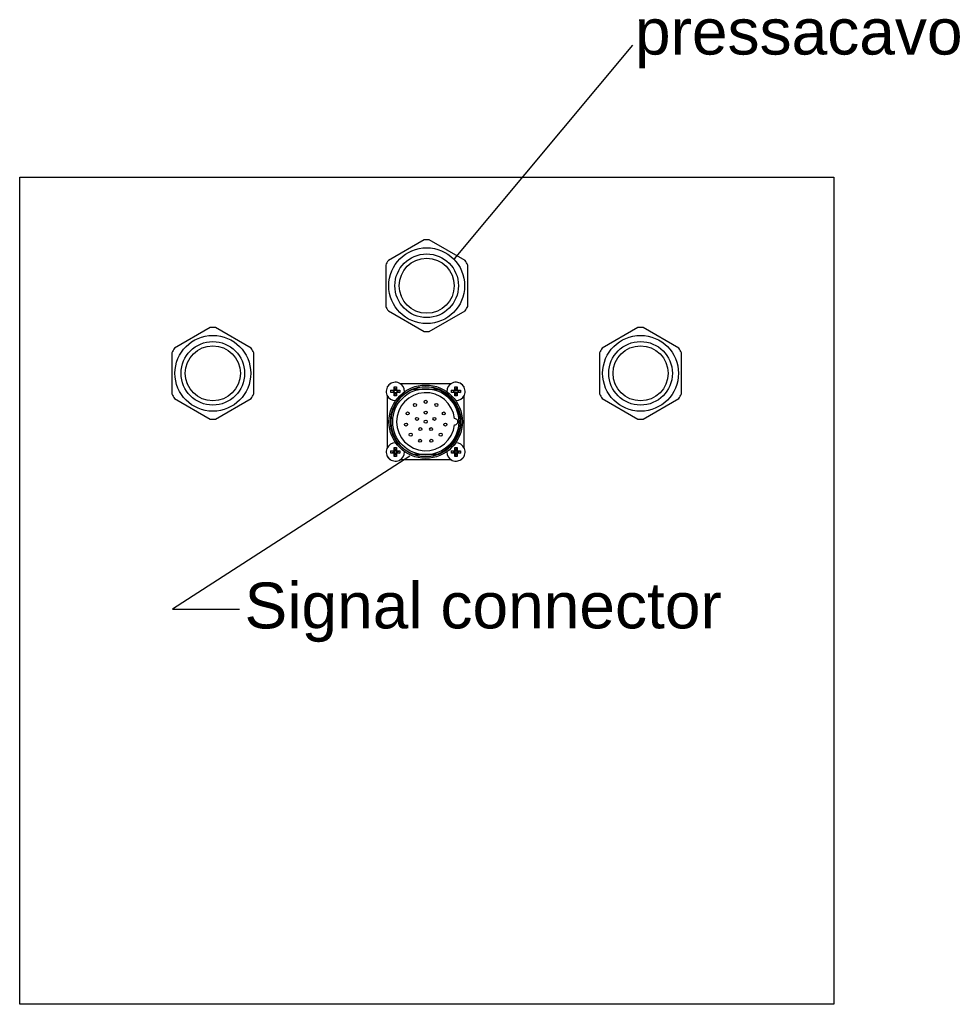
# Model space of a CAD drawing. Header units: millimetres. Extents: x 0 to 868, y 0 to 297.
# Tile 49 of 52: x 636 to 697, y 47 to 111. Entities that reach past the tile are written whole.
import ezdxf

# ---------------------------------------------------------------- set-up
doc = ezdxf.new("R2010")
doc.units = ezdxf.units.MM
doc.header["$LTSCALE"] = 23.1
doc.layers.get('0').update_dxf_attribs({"linetype": 'CONTINUOUS'})
doc.layers.add('COMPONENTS', color=7, linetype='CONTINUOUS')
doc.layers.add('DETAIL', color=7, linetype='CONTINUOUS')
doc.styles.get("Standard").update_dxf_attribs({"font": 'arial.ttf'})

msp = doc.modelspace()

# ---------------------------------------------------------------- linework, layer by layer
for p, q in [((676.07424, 109.73283), (664.40084, 95.75564)), ((661.51336, 82.85912), (645.98382, 72.84225)), ((645.98382, 72.84225), (650.37166, 72.84225))]:
    msp.add_line(p, q)
msp.add_lwpolyline([(635.99234, 101.11516), (689.23351, 101.11516), (689.23351, 47.01098), (635.99234, 47.01098)], close=True)
at = {"layer": 'COMPONENTS', "color": 7, "linetype": 'Continuous'}
for p, q in [((662.44048, 97.00116), (660.10536, 95.65297)), ((665.12048, 95.65297), (662.78536, 97.00116)), ((659.93292, 95.3543), (659.93292, 92.65793)), ((665.29292, 92.65793), (665.29292, 95.3543)), ((660.93075, 93.36612), (660.93292, 93.36612)), ((660.93292, 93.36612), (660.9376, 93.34866)), ((660.10536, 92.35926), (662.44048, 91.01108)), ((662.78536, 91.01108), (665.12048, 92.35926)), ((648.45245, 91.27289), (646.11732, 89.9247)), ((651.13245, 89.9247), (648.79732, 91.27289)), ((676.42852, 91.27289), (674.0934, 89.9247)), ((679.10852, 89.9247), (676.7734, 91.27289)), ((645.94489, 89.62603), (645.94489, 86.92966)), ((651.30489, 86.92966), (651.30489, 89.62603)), ((673.92096, 89.62603), (673.92096, 86.92966)), ((679.28096, 86.92966), (679.28096, 89.62603)), ((646.94272, 87.63785), (646.94489, 87.63785)), ((646.94489, 87.63785), (646.94956, 87.62039)), ((660.24299, 87.6129), (660.26833, 87.6129)), ((660.86654, 87.6129), (664.22833, 87.6129)), ((664.82654, 87.6129), (664.85168, 87.6129)), ((674.91879, 87.63785), (674.92096, 87.63785)), ((674.92096, 87.63785), (674.92564, 87.62039)), ((660.04734, 87.39159), (660.04734, 87.41725)), ((660.27417, 87.16612), (660.31874, 87.16738)), ((660.41244, 87.13155), (660.27417, 87.16612)), ((660.41244, 87.05405), (660.27417, 87.01948)), ((660.31874, 87.16738), (660.35967, 87.16834)), ((660.37252, 87.017), (660.33279, 87.01787)), ((660.35967, 87.16834), (660.39706, 87.16907)), ((660.40877, 87.01634), (660.37252, 87.017)), ((660.39706, 87.16907), (660.44174, 87.16974)), ((660.45204, 87.01574), (660.40877, 87.01634)), ((660.41244, 87.13155), (660.41244, 87.05405)), ((660.52869, 87.13155), (660.41244, 87.13155)), ((660.41244, 87.05405), (660.52869, 87.05405)), ((660.49, 87.01537), (660.45204, 87.01574)), ((660.49, 87.17024), (660.49037, 87.2082)), ((660.52869, 87.13155), (660.49, 87.17024)), ((660.52869, 87.05405), (660.49, 87.01537)), ((660.49037, 87.2082), (660.4908, 87.24013)), ((660.49117, 86.92242), (660.4905, 86.96711)), ((660.4908, 87.24013), (660.49139, 87.27526)), ((660.49139, 87.27526), (660.49219, 87.31381)), ((660.49219, 87.31381), (660.49325, 87.35595)), ((660.49325, 87.35595), (660.49412, 87.38607)), ((660.52869, 87.2478), (660.49412, 87.38607)), ((660.52869, 86.9378), (660.49412, 86.79953)), ((660.52869, 87.2478), (660.52869, 87.13155)), ((660.60619, 87.2478), (660.52869, 87.2478)), ((660.52869, 87.05405), (660.52869, 86.9378)), ((660.52869, 86.9378), (660.60619, 86.9378)), ((660.60619, 87.2478), (660.64075, 87.38607)), ((660.60619, 87.13155), (660.60619, 87.2478)), ((660.60619, 87.13155), (660.64487, 87.17024)), ((660.72244, 87.13155), (660.60619, 87.13155)), ((660.60619, 86.9378), (660.60619, 87.05405)), ((660.60619, 87.05405), (660.64487, 87.01537)), ((660.60619, 87.05405), (660.72244, 87.05405)), ((660.60619, 86.9378), (660.64075, 86.79953)), ((660.64075, 87.38607), (660.64201, 87.3415)), ((660.64201, 87.3415), (660.64298, 87.30056)), ((660.64298, 87.30056), (660.6437, 87.26318)), ((660.6439, 86.93413), (660.64348, 86.91034)), ((660.6437, 87.26318), (660.64437, 87.2185)), ((660.6445, 86.97741), (660.6439, 86.93413)), ((660.64487, 87.01537), (660.6445, 86.97741)), ((660.64487, 87.17024), (660.68283, 87.16987)), ((660.68283, 87.16987), (660.72611, 87.16926)), ((660.73782, 87.01654), (660.69313, 87.01586)), ((660.72244, 87.13155), (660.86071, 87.16612)), ((660.72244, 87.05405), (660.72244, 87.13155)), ((660.72244, 87.05405), (660.86071, 87.01948)), ((660.72611, 87.16926), (660.76235, 87.16861)), ((660.7752, 87.01726), (660.73782, 87.01654)), ((660.76235, 87.16861), (660.80209, 87.16773)), ((660.81613, 87.01823), (660.7752, 87.01726)), ((660.86071, 87.01948), (660.81613, 87.01823)), ((661.73401, 87.2429), (663.36066, 87.2429)), ((664.23417, 87.16612), (664.27874, 87.16738)), ((664.37244, 87.13155), (664.23417, 87.16612)), ((664.37244, 87.05405), (664.23417, 87.01948)), ((664.27874, 87.16738), (664.31967, 87.16834)), ((664.33252, 87.017), (664.29279, 87.01787)), ((664.31967, 87.16834), (664.35706, 87.16907)), ((664.36877, 87.01634), (664.33252, 87.017)), ((664.35706, 87.16907), (664.40174, 87.16974)), ((664.41204, 87.01574), (664.36877, 87.01634)), ((664.37244, 87.13155), (664.37244, 87.05405)), ((664.48869, 87.13155), (664.37244, 87.13155)), ((664.37244, 87.05405), (664.48869, 87.05405)), ((664.45, 87.01537), (664.41204, 87.01574)), ((664.45, 87.17024), (664.45037, 87.2082)), ((664.48869, 87.13155), (664.45, 87.17024)), ((664.48869, 87.05405), (664.45, 87.01537)), ((664.45037, 87.2082), (664.45098, 87.25147)), ((664.45117, 86.92242), (664.4505, 86.96711)), ((664.4519, 87.30056), (664.45286, 87.3415)), ((664.45286, 87.3415), (664.45412, 87.38607)), ((664.48869, 87.2478), (664.45412, 87.38607)), ((664.48869, 86.9378), (664.45412, 86.79953)), ((664.48869, 87.2478), (664.48869, 87.13155)), ((664.56619, 87.2478), (664.48869, 87.2478)), ((664.48869, 87.05405), (664.48869, 86.9378)), ((664.48869, 86.9378), (664.56619, 86.9378)), ((664.56619, 87.2478), (664.60075, 87.38607)), ((664.56619, 87.13155), (664.56619, 87.2478)), ((664.56619, 87.13155), (664.60487, 87.17024)), ((664.68244, 87.13155), (664.56619, 87.13155)), ((664.56619, 86.9378), (664.56619, 87.05405)), ((664.56619, 87.05405), (664.60487, 87.01537)), ((664.56619, 87.05405), (664.68244, 87.05405)), ((664.56619, 86.9378), (664.60075, 86.79953)), ((664.60075, 87.38607), (664.60201, 87.3415)), ((664.60201, 87.3415), (664.60298, 87.30056)), ((664.60298, 87.30056), (664.6037, 87.26318)), ((664.6039, 86.93413), (664.60324, 86.89789)), ((664.6037, 87.26318), (664.60437, 87.2185)), ((664.6045, 86.97741), (664.6039, 86.93413)), ((664.60487, 87.01537), (664.6045, 86.97741)), ((664.60487, 87.17024), (664.64283, 87.16987)), ((664.64283, 87.16987), (664.68611, 87.16926)), ((664.69782, 87.01654), (664.65313, 87.01586)), ((664.68244, 87.13155), (664.82071, 87.16612)), ((664.68244, 87.05405), (664.68244, 87.13155)), ((664.68244, 87.05405), (664.82071, 87.01948)), ((664.68611, 87.16926), (664.72235, 87.16861)), ((664.7352, 87.01726), (664.69782, 87.01654)), ((664.72235, 87.16861), (664.76209, 87.16773)), ((664.77613, 87.01823), (664.7352, 87.01726)), ((664.82071, 87.01948), (664.77613, 87.01823)), ((665.04734, 87.41725), (665.04734, 87.39194)), ((646.11732, 86.63099), (648.45245, 85.28281)), ((648.79732, 85.28281), (651.13245, 86.63099)), ((660.04734, 83.43159), (660.04734, 86.79402)), ((660.4919, 86.88504), (660.49117, 86.92242)), ((660.49286, 86.84411), (660.4919, 86.88504)), ((660.49412, 86.79953), (660.49286, 86.84411)), ((660.64163, 86.82965), (660.64075, 86.79953)), ((660.64268, 86.87179), (660.64163, 86.82965)), ((660.64348, 86.91034), (660.64268, 86.87179)), ((664.4519, 86.88504), (664.45117, 86.92242)), ((664.45286, 86.84411), (664.4519, 86.88504)), ((664.45412, 86.79953), (664.45286, 86.84411)), ((664.60201, 86.84411), (664.60075, 86.79953)), ((665.04734, 86.79367), (665.04734, 83.43194)), ((674.0934, 86.63099), (676.42852, 85.28281)), ((676.7734, 85.28281), (679.10852, 86.63099)), ((660.27417, 83.20612), (660.31874, 83.20738)), ((660.41244, 83.17155), (660.27417, 83.20612)), ((660.41244, 83.09405), (660.27417, 83.05948)), ((660.31874, 83.20738), (660.35967, 83.20834)), ((660.35967, 83.20834), (660.39706, 83.20907)), ((660.39706, 83.20907), (660.44174, 83.20974)), ((660.41244, 83.17155), (660.41244, 83.09405)), ((660.52869, 83.17155), (660.41244, 83.17155)), ((660.41244, 83.09405), (660.52869, 83.09405)), ((660.49, 83.21024), (660.49037, 83.2482)), ((660.52869, 83.17155), (660.49, 83.21024)), ((660.52869, 83.09405), (660.49, 83.05537)), ((660.49037, 83.2482), (660.49098, 83.29147)), ((660.49098, 83.29147), (660.49163, 83.32772)), ((660.49163, 83.32772), (660.49251, 83.36745)), ((660.52869, 83.2878), (660.49412, 83.42607)), ((660.52869, 83.2878), (660.52869, 83.17155)), ((660.60619, 83.2878), (660.52869, 83.2878)), ((660.52869, 83.09405), (660.52869, 82.9778)), ((660.60619, 83.2878), (660.64075, 83.42607)), ((660.60619, 83.17155), (660.60619, 83.2878)), ((660.60619, 83.17155), (660.64487, 83.21024)), ((660.72244, 83.17155), (660.60619, 83.17155)), ((660.60619, 82.9778), (660.60619, 83.09405)), ((660.60619, 83.09405), (660.64487, 83.05537)), ((660.60619, 83.09405), (660.72244, 83.09405)), ((660.64075, 83.42607), (660.64201, 83.3815)), ((660.64201, 83.3815), (660.64298, 83.34056)), ((660.64298, 83.34056), (660.6437, 83.30318)), ((660.6437, 83.30318), (660.64437, 83.2585)), ((660.64487, 83.21024), (660.68283, 83.20987)), ((660.68283, 83.20987), (660.72611, 83.20926)), ((660.72244, 83.17155), (660.86071, 83.20612)), ((660.72244, 83.09405), (660.72244, 83.17155)), ((660.72244, 83.09405), (660.86071, 83.05948)), ((660.72611, 83.20926), (660.76235, 83.20861)), ((660.76235, 83.20861), (660.80209, 83.20773)), ((664.23417, 83.20612), (664.27874, 83.20738)), ((664.37244, 83.17155), (664.23417, 83.20612)), ((664.37244, 83.09405), (664.23417, 83.05948)), ((664.27874, 83.20738), (664.31967, 83.20834)), ((664.31967, 83.20834), (664.35706, 83.20907)), ((664.35706, 83.20907), (664.40174, 83.20974)), ((664.37244, 83.17155), (664.37244, 83.09405)), ((664.48869, 83.17155), (664.37244, 83.17155)), ((664.37244, 83.09405), (664.48869, 83.09405)), ((664.45, 83.21024), (664.45037, 83.2482)), ((664.48869, 83.17155), (664.45, 83.21024)), ((664.48869, 83.09405), (664.45, 83.05537)), ((664.45037, 83.2482), (664.45098, 83.29147)), ((664.45098, 83.29147), (664.45163, 83.32772)), ((664.45163, 83.32772), (664.45251, 83.36745)), ((664.48869, 83.2878), (664.45412, 83.42607)), ((664.48869, 83.2878), (664.48869, 83.17155)), ((664.56619, 83.2878), (664.48869, 83.2878)), ((664.48869, 83.09405), (664.48869, 82.9778)), ((664.56619, 83.2878), (664.60075, 83.42607)), ((664.56619, 83.17155), (664.56619, 83.2878)), ((664.56619, 83.17155), (664.60487, 83.21024)), ((664.68244, 83.17155), (664.56619, 83.17155)), ((664.56619, 82.9778), (664.56619, 83.09405)), ((664.56619, 83.09405), (664.60487, 83.05537)), ((664.56619, 83.09405), (664.68244, 83.09405)), ((664.60075, 83.42607), (664.60201, 83.3815)), ((664.60201, 83.3815), (664.60298, 83.34056)), ((664.60298, 83.34056), (664.6037, 83.30318)), ((664.6037, 83.30318), (664.60437, 83.2585)), ((664.60487, 83.21024), (664.64283, 83.20987)), ((664.64283, 83.20987), (664.68611, 83.20926)), ((664.68244, 83.17155), (664.82071, 83.20612)), ((664.68244, 83.09405), (664.68244, 83.17155)), ((664.68244, 83.09405), (664.82071, 83.05948)), ((664.68611, 83.20926), (664.72235, 83.20861)), ((664.72235, 83.20861), (664.76209, 83.20773)), ((660.04734, 82.80856), (660.04734, 82.83402)), ((660.26796, 82.6129), (660.24299, 82.6129)), ((660.37252, 83.057), (660.33279, 83.05787)), ((660.40877, 83.05634), (660.37252, 83.057)), ((660.45204, 83.05574), (660.40877, 83.05634)), ((660.49, 83.05537), (660.45204, 83.05574)), ((660.49117, 82.96242), (660.4905, 83.00711)), ((660.4919, 82.92504), (660.49117, 82.96242)), ((660.49286, 82.88411), (660.4919, 82.92504)), ((660.49412, 82.83953), (660.49286, 82.88411)), ((660.52869, 82.9778), (660.49412, 82.83953)), ((660.52869, 82.9778), (660.60619, 82.9778)), ((660.60619, 82.9778), (660.64075, 82.83953)), ((660.64201, 82.88411), (660.64075, 82.83953)), ((660.64298, 82.92504), (660.64201, 82.88411)), ((660.6445, 83.01741), (660.6439, 82.97413)), ((660.64487, 83.05537), (660.6445, 83.01741)), ((660.73782, 83.05654), (660.69313, 83.05586)), ((660.7752, 83.05726), (660.73782, 83.05654)), ((660.81613, 83.05823), (660.7752, 83.05726)), ((660.86071, 83.05948), (660.81613, 83.05823)), ((664.22796, 82.6129), (660.86692, 82.6129)), ((661.73401, 82.9829), (663.36066, 82.9829)), ((664.33252, 83.057), (664.29279, 83.05787)), ((664.36877, 83.05634), (664.33252, 83.057)), ((664.41204, 83.05574), (664.36877, 83.05634)), ((664.45, 83.05537), (664.41204, 83.05574)), ((664.45117, 82.96242), (664.4505, 83.00711)), ((664.4519, 82.92504), (664.45117, 82.96242)), ((664.45286, 82.88411), (664.4519, 82.92504)), ((664.45412, 82.83953), (664.45286, 82.88411)), ((664.48869, 82.9778), (664.45412, 82.83953)), ((664.48869, 82.9778), (664.56619, 82.9778)), ((664.56619, 82.9778), (664.60075, 82.83953)), ((664.60324, 82.93789), (664.60237, 82.89815)), ((664.6039, 82.97413), (664.60324, 82.93789)), ((664.6045, 83.01741), (664.6039, 82.97413)), ((664.60487, 83.05537), (664.6045, 83.01741)), ((664.69782, 83.05654), (664.65313, 83.05586)), ((664.7352, 83.05726), (664.69782, 83.05654)), ((664.77613, 83.05823), (664.7352, 83.05726)), ((664.82071, 83.05948), (664.77613, 83.05823)), ((664.85168, 82.6129), (664.82692, 82.6129)), ((665.04734, 82.83367), (665.04734, 82.80856))]:
    msp.add_line(p, q, dxfattribs=at)
for points in [[(660.27316, 87.0928), (660.27319, 87.10523), (660.27327, 87.11757), (660.27341, 87.12984), (660.27361, 87.14201), (660.27386, 87.15411), (660.27417, 87.16612)], [(660.27417, 87.01948), (660.27386, 87.0315), (660.27361, 87.04359), (660.27341, 87.05577), (660.27327, 87.06803), (660.27319, 87.08037), (660.27316, 87.0928)], [(660.33279, 87.01787), (660.28943, 87.01903), (660.27417, 87.01948)], [(660.44174, 87.16974), (660.481, 87.17016), (660.49, 87.17024)], [(660.4905, 86.96711), (660.49008, 87.00636), (660.49, 87.01537)], [(660.49412, 87.38607), (660.51039, 87.38647), (660.52667, 87.38677), (660.54296, 87.38697), (660.55928, 87.38707), (660.5756, 87.38707), (660.59191, 87.38697), (660.6082, 87.38677), (660.62448, 87.38647), (660.64075, 87.38607)], [(660.64437, 87.2185), (660.6448, 87.17924), (660.64487, 87.17024)], [(660.69313, 87.01586), (660.65387, 87.01544), (660.64487, 87.01537)], [(660.80209, 87.16773), (660.84544, 87.16657), (660.86071, 87.16612)], [(660.86071, 87.16612), (660.86101, 87.15411), (660.86126, 87.14201), (660.86146, 87.12984), (660.8616, 87.11757), (660.86169, 87.10523), (660.86172, 87.0928)], [(660.86172, 87.0928), (660.86169, 87.08037), (660.8616, 87.06803), (660.86146, 87.05577), (660.86126, 87.04359), (660.86101, 87.0315), (660.86071, 87.01948)], [(664.72734, 85.1129), (664.72774, 85.19769), (664.725, 85.28184), (664.71909, 85.36533), (664.70999, 85.44824), (664.69773, 85.53051), (664.68245, 85.61194), (664.66424, 85.69235), (664.64301, 85.77193), (664.61861, 85.85106), (664.59114, 85.92974), (664.5605, 86.00797), (664.52617, 86.0861), (664.48823, 86.16426), (664.4466, 86.24232), (664.40063, 86.32017), (664.3501, 86.39818), (664.29522, 86.47598), (664.23598, 86.55238), (664.17204, 86.62751), (664.10374, 86.70123), (664.03202, 86.77193), (663.95685, 86.83936), (663.87827, 86.90378), (663.79729, 86.96432), (663.71409, 87.02076), (663.62851, 87.07333), (663.54105, 87.12185), (663.45191, 87.16625), (663.36089, 87.2066), (663.26801, 87.2429)], [(664.23316, 87.0928), (664.23319, 87.10523), (664.23327, 87.11757), (664.23341, 87.12984), (664.23361, 87.14201), (664.23386, 87.15411), (664.23417, 87.16612)], [(664.23417, 87.01948), (664.23386, 87.0315), (664.23361, 87.04359), (664.23341, 87.05577), (664.23327, 87.06803), (664.23319, 87.08037), (664.23316, 87.0928)], [(664.29279, 87.01787), (664.24943, 87.01903), (664.23417, 87.01948)], [(664.40174, 87.16974), (664.441, 87.17016), (664.45, 87.17024)], [(664.4505, 86.96711), (664.45008, 87.00636), (664.45, 87.01537)], [(664.45098, 87.25147), (664.45163, 87.28772), (664.4519, 87.30056)], [(664.45412, 87.38607), (664.47039, 87.38647), (664.48667, 87.38677), (664.50296, 87.38697), (664.51928, 87.38707), (664.5356, 87.38707), (664.55191, 87.38697), (664.5682, 87.38677), (664.58448, 87.38647), (664.60075, 87.38607)], [(664.60437, 87.2185), (664.6048, 87.17924), (664.60487, 87.17024)], [(664.65313, 87.01586), (664.61387, 87.01544), (664.60487, 87.01537)], [(664.76209, 87.16773), (664.80544, 87.16657), (664.82071, 87.16612)], [(664.82071, 87.16612), (664.82101, 87.15411), (664.82126, 87.14201), (664.82146, 87.12984), (664.8216, 87.11757), (664.82169, 87.10523), (664.82172, 87.0928)], [(664.82172, 87.0928), (664.82169, 87.08037), (664.8216, 87.06803), (664.82146, 87.05577), (664.82126, 87.04359), (664.82101, 87.0315), (664.82071, 87.01948)], [(660.64075, 86.79953), (660.62448, 86.79913), (660.6082, 86.79883), (660.59191, 86.79863), (660.5756, 86.79854), (660.55928, 86.79854), (660.54296, 86.79863), (660.52667, 86.79883), (660.51039, 86.79913), (660.49412, 86.79953)], [(664.60075, 86.79953), (664.58448, 86.79913), (664.5682, 86.79883), (664.55191, 86.79863), (664.5356, 86.79854), (664.51928, 86.79854), (664.50296, 86.79863), (664.48667, 86.79883), (664.47039, 86.79913), (664.45412, 86.79953)], [(664.60324, 86.89789), (664.60237, 86.85815), (664.60201, 86.84411)], [(663.26801, 82.9829), (663.36411, 83.02059), (663.45806, 83.06249), (663.54985, 83.10861), (663.63975, 83.15912), (663.72749, 83.21383), (663.81227, 83.27224), (663.8939, 83.33424), (663.97256, 83.39993), (664.04797, 83.46903), (664.12022, 83.54164), (664.18922, 83.61767), (664.25446, 83.69655), (664.31589, 83.77829), (664.37356, 83.86288), (664.42709, 83.94969), (664.47641, 84.03864), (664.52158, 84.12981), (664.56243, 84.22278), (664.59896, 84.31768), (664.63117, 84.41438), (664.6588, 84.51207), (664.68179, 84.61068), (664.7002, 84.71029), (664.71397, 84.81037), (664.72307, 84.91075), (664.72752, 85.01159), (664.72734, 85.1129)], [(660.27316, 83.1328), (660.27319, 83.14523), (660.27327, 83.15757), (660.27341, 83.16984), (660.27361, 83.18201), (660.27386, 83.19411), (660.27417, 83.20612)], [(660.27417, 83.05948), (660.27386, 83.0715), (660.27361, 83.08359), (660.27341, 83.09577), (660.27327, 83.10803), (660.27319, 83.12037), (660.27316, 83.1328)], [(660.44174, 83.20974), (660.481, 83.21016), (660.49, 83.21024)], [(660.49251, 83.36745), (660.49367, 83.41081), (660.49412, 83.42607)], [(660.49412, 83.42607), (660.51039, 83.42647), (660.52667, 83.42677), (660.54296, 83.42697), (660.55928, 83.42707), (660.5756, 83.42707), (660.59191, 83.42697), (660.6082, 83.42677), (660.62448, 83.42647), (660.64075, 83.42607)], [(660.64437, 83.2585), (660.6448, 83.21924), (660.64487, 83.21024)], [(660.80209, 83.20773), (660.84544, 83.20657), (660.86071, 83.20612)], [(660.86071, 83.20612), (660.86101, 83.19411), (660.86126, 83.18201), (660.86146, 83.16984), (660.8616, 83.15757), (660.86169, 83.14523), (660.86172, 83.1328)], [(660.86172, 83.1328), (660.86169, 83.12037), (660.8616, 83.10803), (660.86146, 83.09577), (660.86126, 83.08359), (660.86101, 83.0715), (660.86071, 83.05948)], [(664.23316, 83.1328), (664.23319, 83.14523), (664.23327, 83.15757), (664.23341, 83.16984), (664.23361, 83.18201), (664.23386, 83.19411), (664.23417, 83.20612)], [(664.23417, 83.05948), (664.23386, 83.0715), (664.23361, 83.08359), (664.23341, 83.09577), (664.23327, 83.10803), (664.23319, 83.12037), (664.23316, 83.1328)], [(664.40174, 83.20974), (664.441, 83.21016), (664.45, 83.21024)], [(664.45251, 83.36745), (664.45367, 83.41081), (664.45412, 83.42607)], [(664.45412, 83.42607), (664.47039, 83.42647), (664.48667, 83.42677), (664.50296, 83.42697), (664.51928, 83.42707), (664.5356, 83.42707), (664.55191, 83.42697), (664.5682, 83.42677), (664.58448, 83.42647), (664.60075, 83.42607)], [(664.60437, 83.2585), (664.6048, 83.21924), (664.60487, 83.21024)], [(664.76209, 83.20773), (664.80544, 83.20657), (664.82071, 83.20612)], [(664.82071, 83.20612), (664.82101, 83.19411), (664.82126, 83.18201), (664.82146, 83.16984), (664.8216, 83.15757), (664.82169, 83.14523), (664.82172, 83.1328)], [(664.82172, 83.1328), (664.82169, 83.12037), (664.8216, 83.10803), (664.82146, 83.09577), (664.82126, 83.08359), (664.82101, 83.0715), (664.82071, 83.05948)], [(660.33279, 83.05787), (660.28943, 83.05903), (660.27417, 83.05948)], [(660.4905, 83.00711), (660.49008, 83.04636), (660.49, 83.05537)], [(660.64075, 82.83953), (660.62448, 82.83913), (660.6082, 82.83883), (660.59191, 82.83863), (660.5756, 82.83854), (660.55928, 82.83854), (660.54296, 82.83863), (660.52667, 82.83883), (660.51039, 82.83913), (660.49412, 82.83953)], [(660.6439, 82.97413), (660.64324, 82.93789), (660.64298, 82.92504)], [(660.69313, 83.05586), (660.65387, 83.05544), (660.64487, 83.05537)], [(664.29279, 83.05787), (664.24943, 83.05903), (664.23417, 83.05948)], [(664.4505, 83.00711), (664.45008, 83.04636), (664.45, 83.05537)], [(664.60075, 82.83953), (664.58448, 82.83913), (664.5682, 82.83883), (664.55191, 82.83863), (664.5356, 82.83854), (664.51928, 82.83854), (664.50296, 82.83863), (664.48667, 82.83883), (664.47039, 82.83913), (664.45412, 82.83953)], [(664.60237, 82.89815), (664.60121, 82.85479), (664.60075, 82.83953)], [(664.65313, 83.05586), (664.61387, 83.05544), (664.60487, 83.05537)]]:
    msp.add_lwpolyline(points, dxfattribs=at)
for centre, radius in [((662.61292, 94.00612), 2.48), ((662.61292, 94.00612), 1.8), ((648.62489, 88.27785), 2.48), ((676.60096, 88.27785), 2.48), ((648.62489, 88.27785), 1.8), ((676.60096, 88.27785), 1.8), ((662.54734, 85.1129), 2.4), ((662.54734, 85.1129), 2.3), ((662.54734, 85.1129), 2.16), ((661.8445, 86.20653), 0.1), ((662.54734, 86.4129), 0.1), ((663.25017, 86.20653), 0.1), ((661.36481, 85.65294), 0.1), ((662.54734, 85.7129), 0.1), ((663.72986, 85.65294), 0.1), ((661.26057, 84.92789), 0.1), ((661.9767, 85.29831), 0.1), ((662.54734, 85.1129), 0.1), ((663.11797, 85.29831), 0.1), ((663.8341, 84.92789), 0.1), ((661.56486, 84.26158), 0.1), ((662.19466, 84.62749), 0.1), ((662.90001, 84.62749), 0.1), ((663.52981, 84.26158), 0.1), ((662.18108, 83.86556), 0.1), ((662.91359, 83.86556), 0.1)]:
    msp.add_circle(centre, radius, dxfattribs=at)
at = {"layer": 'COMPONENTS', "color": 9, "linetype": 'Continuous'}
for centre in [(662.61292, 94.00612), (648.62489, 88.27785), (676.60096, 88.27785)]:
    msp.add_circle(centre, 2.08, dxfattribs=at)
at = {"layer": 'COMPONENTS', "color": 7, "linetype": 'Continuous'}
for centre, radius, start, end in [((662.61292, 94.00612), 3, 86.7048522, 93.2951478), ((662.61292, 94.00612), 3, 146.7048522, 153.2951478), ((662.61292, 94.00612), 3, 26.7048522, 33.2951478), ((662.61292, 94.00612), 3, 206.7048522, 213.2951478), ((662.61292, 94.00612), 3, 326.7048522, 333.2951478), ((648.62489, 88.27785), 3, 86.7048522, 93.2951478), ((662.61292, 94.00612), 3, 266.7048522, 273.2951478), ((676.60096, 88.27785), 3, 86.7048522, 93.2951478), ((648.62489, 88.27785), 3, 146.7048522, 153.2951478), ((648.62489, 88.27785), 3, 26.7048522, 33.2951478), ((676.60096, 88.27785), 3, 146.7048522, 153.2951478), ((676.60096, 88.27785), 3, 26.7048522, 33.2951478), ((660.56744, 87.0928), 0.6, 358.345631, 271.6305539), ((662.54734, 85.1129), 3.4, 132.6679255, 137.3320745), ((664.52744, 87.0928), 0.6, 268.3494476, 181.6684981), ((662.54734, 85.1129), 3.4, 45.2039622, 47.3320745), ((662.54734, 85.1129), 2.28, 110.899028, 249.100972), ((662.54734, 85.1129), 1.9, 6.0339226, 353.9660774), ((662.54734, 85.1129), 2.28, 290.899028, 69.100972), ((662.54734, 85.1129), 3.4, 42.6679255, 44.9858922), ((648.62489, 88.27785), 3, 206.7048522, 213.2951478), ((648.62489, 88.27785), 3, 326.7048522, 333.2951478), ((676.60096, 88.27785), 3, 206.7048522, 213.2951478), ((676.60096, 88.27785), 3, 326.7048522, 333.2951478), ((648.62489, 88.27785), 3, 266.7048522, 273.2951478), ((664.44734, 85.1129), 0.2, 266.9830387, 93.0169613), ((676.60096, 88.27785), 3, 266.7048522, 273.2951478), ((660.56744, 83.1328), 0.6, 88.3558113, 1.6740214), ((664.52744, 83.1328), 0.6, 178.3118496, 91.6641872), ((662.54734, 85.1129), 3.4, 222.6679255, 224.9964552), ((662.54734, 85.1129), 3.4, 225.2098432, 227.3320745), ((662.54734, 85.1129), 3.4, 312.6679255, 314.7145098), ((662.54734, 85.1129), 3.4, 315.3836223, 317.3320745)]:
    msp.add_arc(centre, radius, start, end, dxfattribs=at)
at = {"layer": 'COMPONENTS', "color": 9, "linetype": 'Continuous'}
for start, end in [(70.5030058, 109.4969725), (250.5030058, 289.4969725)]:
    msp.add_arc((662.54734, 85.1129), 2.26, start, end, dxfattribs=at)

# ---------------------------------------------------------------- texts
at = {"layer": 'DETAIL', "color": 7, "linetype": 'Continuous', "char_height": 3, "width": 31.2379182, "attachment_point": 3, "line_spacing_factor": 0.9}
for s, insert in [('pressacavo', (697.66204, 112.12489)), ('Signal connector', (681.91397, 74.59559))]:
    msp.add_mtext(s, dxfattribs=dict(at, insert=insert))

doc.saveas('drawing.dxf')
